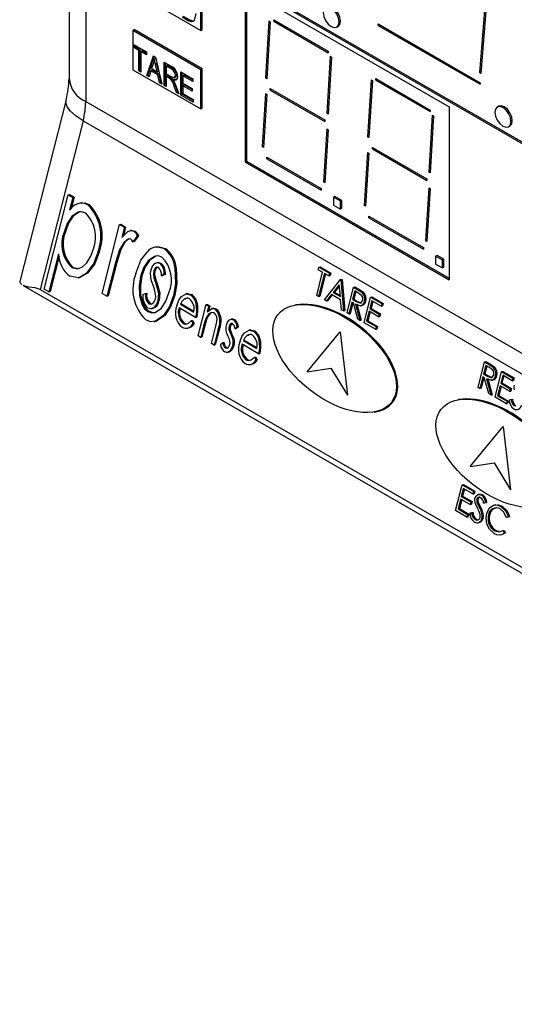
# Model space of a CAD drawing. Header units: millimetres. Extents: x 0 to 559, y 0 to 432.
# Tile 9 of 14: x 320 to 347, y 232 to 284. Entities that reach past the tile are written whole.
import ezdxf

# ---------------------------------------------------------------- set-up
doc = ezdxf.new("R2010")
doc.units = ezdxf.units.MM
doc.header["$LTSCALE"] = 2

msp = doc.modelspace()

# ---------------------------------------------------------------- linework, layer by layer
for p, q in [((323.046, 307.691), (323.046, 280.722)), ((323.924, 306.945), (323.924, 279.498)), ((382.621, 256.694), (328.74, 287.799)), ((382.621, 256.775), (328.81, 287.84)), ((326.406, 285.331), (329.998, 283.257)), ((329.998, 283.257), (329.998, 285.331)), ((330.069, 283.298), (330.069, 285.372)), ((332.339, 285.439), (343.115, 279.218)), ((332.339, 285.439), (332.339, 276.313)), ((332.41, 285.398), (332.41, 276.354)), ((345.028, 284.99), (344.714, 281.038)), ((345.098, 284.942), (344.785, 280.991)), ((329.328, 283.772), (329.015, 283.952)), ((329.398, 283.813), (329.086, 283.993)), ((329.398, 283.813), (329.328, 283.772)), ((333.596, 283.763), (333.417, 280.755)), ((333.667, 283.717), (333.487, 280.709)), ((333.596, 283.763), (333.667, 283.717)), ((333.847, 283.82), (336.72, 282.161)), ((333.847, 283.739), (333.847, 283.82)), ((333.917, 283.779), (333.847, 283.739)), ((333.847, 283.739), (336.72, 282.08)), ((337.184, 283.432), (337.255, 283.473)), ((339.358, 283.605), (344.747, 280.494)), ((339.358, 283.523), (339.358, 283.605)), ((339.429, 283.564), (339.358, 283.523)), ((339.358, 283.523), (344.747, 280.412)), ((326.406, 283.257), (326.477, 283.298)), ((326.406, 283.257), (326.406, 281.183)), ((329.998, 281.183), (326.406, 283.257)), ((330.069, 281.224), (326.477, 283.298)), ((329.998, 283.257), (330.069, 283.298)), ((326.439, 282.516), (327.128, 282.119)), ((326.439, 282.373), (326.439, 282.516)), ((326.51, 282.414), (326.439, 282.373)), ((326.728, 282.206), (326.439, 282.373)), ((326.51, 282.414), (326.51, 282.475)), ((326.799, 282.247), (326.51, 282.414)), ((326.799, 282.247), (326.728, 282.206)), ((326.728, 281.124), (326.728, 282.206)), ((326.799, 281.165), (326.799, 282.247)), ((326.909, 282.183), (326.838, 282.142)), ((327.128, 281.975), (326.838, 282.142)), ((326.838, 282.142), (326.838, 281.061)), ((327.128, 282.057), (326.909, 282.183)), ((327.128, 282.119), (327.128, 281.975)), ((327.155, 280.878), (327.494, 281.907)), ((327.226, 280.919), (327.542, 281.879)), ((327.494, 281.907), (327.601, 281.845)), ((327.601, 281.845), (327.94, 280.425)), ((336.829, 281.896), (336.65, 278.889)), ((336.72, 282.161), (336.72, 282.08)), ((336.9, 281.85), (336.72, 278.843)), ((336.829, 281.896), (336.9, 281.85)), ((327.499, 281.545), (327.399, 281.246)), ((327.615, 281.787), (327.548, 281.748)), ((327.679, 281.503), (327.608, 281.462)), ((327.697, 281.074), (327.608, 281.462)), ((327.767, 281.115), (327.679, 281.503)), ((328.064, 281.578), (328.454, 281.353)), ((328.064, 280.353), (328.064, 281.578)), ((328.135, 280.394), (328.135, 281.537)), ((328.245, 281.412), (328.175, 281.371)), ((328.175, 281.371), (328.175, 280.973)), ((328.462, 281.205), (328.175, 281.371)), ((328.532, 281.246), (328.245, 281.412)), ((326.406, 281.183), (329.998, 279.109)), ((326.799, 281.165), (326.728, 281.124)), ((326.838, 281.061), (326.728, 281.124)), ((326.838, 281.142), (326.799, 281.165)), ((327.226, 280.919), (327.155, 280.878)), ((327.27, 280.812), (327.155, 280.878)), ((327.291, 280.881), (327.226, 280.919)), ((327.363, 281.124), (327.27, 280.812)), ((327.433, 281.165), (327.363, 281.124)), ((327.733, 280.91), (327.363, 281.124)), ((327.399, 281.246), (327.697, 281.074)), ((327.804, 280.951), (327.433, 281.165)), ((327.767, 281.115), (327.697, 281.074)), ((327.804, 280.951), (327.733, 280.91)), ((327.826, 280.491), (327.733, 280.91)), ((327.897, 280.531), (327.804, 280.951)), ((328.175, 280.973), (328.433, 280.824)), ((328.245, 280.871), (328.175, 280.83)), ((328.315, 280.749), (328.175, 280.83)), ((328.175, 280.83), (328.175, 280.289)), ((328.386, 280.79), (328.245, 280.871)), ((328.386, 280.79), (328.315, 280.749)), ((328.532, 281.246), (328.462, 281.205)), ((328.6, 280.777), (328.688, 280.828)), ((328.727, 280.938), (328.657, 280.898)), ((328.946, 281.069), (329.58, 280.703)), ((328.946, 279.844), (328.946, 281.069)), ((329.017, 279.885), (329.017, 281.028)), ((329.127, 280.903), (329.056, 280.862)), ((329.056, 280.862), (329.056, 280.48)), ((329.58, 280.56), (329.056, 280.862)), ((329.58, 280.642), (329.127, 280.903)), ((329.998, 281.183), (330.069, 281.224)), ((329.998, 279.109), (329.998, 281.183)), ((330.069, 279.15), (330.069, 281.224)), ((333.493, 280.799), (333.417, 280.755)), ((344.792, 281.083), (344.714, 281.038)), ((344.785, 280.991), (344.714, 281.038)), ((327.897, 280.531), (327.826, 280.491)), ((327.94, 280.425), (327.826, 280.491)), ((327.918, 280.519), (327.897, 280.531)), ((328.135, 280.394), (328.064, 280.353)), ((328.175, 280.289), (328.064, 280.353)), ((328.175, 280.371), (328.135, 280.394)), ((328.59, 280.68), (328.519, 280.639)), ((328.659, 280.353), (328.563, 280.582)), ((328.659, 280.353), (328.588, 280.313)), ((328.711, 279.98), (328.588, 280.313)), ((328.781, 280.021), (328.659, 280.353)), ((328.681, 280.332), (328.836, 279.908)), ((329.056, 280.48), (329.552, 280.194)), ((329.127, 280.378), (329.056, 280.337)), ((329.056, 280.337), (329.056, 279.924)), ((329.552, 280.051), (329.056, 280.337)), ((329.552, 280.133), (329.127, 280.378)), ((329.58, 280.703), (329.58, 280.56)), ((333.487, 280.709), (333.417, 280.755)), ((338.985, 280.652), (338.805, 277.645)), ((339.055, 280.606), (338.875, 277.599)), ((338.985, 280.652), (339.055, 280.606)), ((339.235, 280.71), (342.108, 279.051)), ((339.235, 280.628), (339.235, 280.71)), ((339.305, 280.669), (339.235, 280.628)), ((339.235, 280.628), (342.108, 278.969)), ((344.747, 280.494), (344.747, 280.412)), ((328.781, 280.021), (328.711, 279.98)), ((328.836, 279.908), (328.711, 279.98)), ((328.798, 280.011), (328.781, 280.021)), ((329.017, 279.885), (328.946, 279.844)), ((329.593, 279.47), (328.946, 279.844)), ((329.593, 279.552), (329.017, 279.885)), ((329.056, 279.924), (329.593, 279.613)), ((329.552, 280.194), (329.552, 280.051)), ((333.417, 279.926), (333.237, 277.126)), ((333.487, 279.88), (333.308, 277.08)), ((333.417, 279.926), (333.487, 279.88)), ((333.667, 280.191), (336.541, 278.532)), ((333.667, 280.109), (333.667, 280.191)), ((333.738, 280.15), (333.667, 280.109)), ((333.667, 280.109), (336.541, 278.45)), ((322.888, 279.589), (320.449, 270.002)), ((323.924, 279.498), (387.564, 242.759)), ((329.593, 279.613), (329.593, 279.47)), ((345.719, 279.253), (345.649, 279.212)), ((329.998, 279.109), (330.069, 279.15)), ((336.726, 278.933), (336.65, 278.889)), ((336.72, 278.843), (336.65, 278.889)), ((342.217, 278.786), (342.038, 275.779)), ((342.108, 279.051), (342.108, 278.969)), ((342.288, 278.74), (342.108, 275.732)), ((342.217, 278.786), (342.288, 278.74)), ((343.115, 279.218), (343.115, 270.092)), ((323.79, 278.489), (321.522, 269.578)), ((323.79, 278.489), (387.429, 241.751)), ((336.541, 278.532), (336.541, 278.45)), ((346.249, 278.173), (346.319, 278.214)), ((336.65, 278.06), (336.47, 275.26)), ((336.72, 278.013), (336.541, 275.213)), ((336.65, 278.06), (336.72, 278.013)), ((338.881, 277.689), (338.805, 277.645)), ((333.314, 277.17), (333.237, 277.126)), ((338.875, 277.599), (338.805, 277.645)), ((333.308, 277.08), (333.237, 277.126)), ((338.805, 276.816), (338.625, 274.016)), ((338.875, 276.769), (338.696, 273.969)), ((338.805, 276.816), (338.875, 276.769)), ((339.055, 277.08), (341.929, 275.421)), ((339.055, 276.999), (339.055, 277.08)), ((339.126, 277.039), (339.055, 276.999)), ((339.055, 276.999), (341.929, 275.34)), ((332.41, 276.354), (332.339, 276.313)), ((332.339, 276.313), (343.115, 270.092)), ((332.41, 276.354), (343.115, 270.173)), ((333.487, 276.561), (336.361, 274.902)), ((333.487, 276.48), (333.487, 276.561)), ((333.558, 276.52), (333.487, 276.48)), ((333.487, 276.48), (336.361, 274.821)), ((342.114, 275.822), (342.038, 275.779)), ((342.108, 275.732), (342.038, 275.779)), ((336.546, 275.304), (336.47, 275.26)), ((336.541, 275.213), (336.47, 275.26)), ((341.929, 275.421), (341.929, 275.34)), ((321.733, 269.6), (322.999, 274.577)), ((322.999, 274.577), (323.066, 274.589)), ((322.999, 274.577), (323.248, 274.433)), ((323.066, 274.589), (323.315, 274.445)), ((336.361, 274.902), (336.361, 274.821)), ((342.038, 274.949), (341.858, 272.149)), ((342.108, 274.903), (341.929, 272.103)), ((342.038, 274.949), (342.108, 274.903)), ((323.248, 274.433), (323.077, 273.76)), ((323.315, 274.445), (323.162, 273.844)), ((323.248, 274.433), (323.315, 274.445)), ((323.677, 274.144), (323.61, 274.132)), ((324.044, 274.047), (324.111, 274.059)), ((337.079, 274.488), (337.009, 274.447)), ((337.368, 274.239), (337.009, 274.447)), ((337.009, 274.447), (337.009, 274.032)), ((337.009, 274.032), (337.368, 273.825)), ((337.439, 274.28), (337.079, 274.488)), ((337.439, 274.28), (337.368, 274.239)), ((337.368, 273.825), (337.368, 274.239)), ((337.439, 273.865), (337.439, 274.28)), ((338.702, 274.06), (338.625, 274.016)), ((337.439, 273.865), (337.368, 273.825)), ((338.696, 273.969), (338.625, 274.016)), ((324.791, 269.371), (325.716, 273.008)), ((325.716, 273.008), (325.783, 273.02)), ((325.716, 273.008), (325.966, 272.864)), ((325.783, 273.02), (326.033, 272.876)), ((338.875, 273.451), (341.749, 271.792)), ((338.875, 273.369), (338.875, 273.451)), ((338.946, 273.41), (338.875, 273.369)), ((338.875, 273.369), (341.749, 271.71)), ((322.784, 272.606), (322.851, 272.618)), ((325.966, 272.864), (325.83, 272.329)), ((326.033, 272.876), (325.914, 272.411)), ((325.966, 272.864), (326.033, 272.876)), ((326.338, 272.695), (326.272, 272.683)), ((326.467, 272.648), (326.534, 272.66)), ((326.648, 272.401), (326.418, 272.09)), ((326.418, 272.09), (326.485, 272.102)), ((326.715, 272.413), (326.485, 272.102)), ((326.648, 272.401), (326.715, 272.413)), ((341.935, 272.193), (341.858, 272.149)), ((341.929, 272.103), (341.858, 272.149)), ((322.491, 271.455), (321.982, 269.456)), ((324.583, 271.588), (324.65, 271.6)), ((325.713, 271.672), (325.78, 271.684)), ((327.687, 271.831), (327.62, 271.819)), ((328.052, 271.733), (328.119, 271.745)), ((341.749, 271.792), (341.749, 271.71)), ((322.523, 271.33), (322.049, 269.468)), ((327.776, 271.01), (327.67, 270.991)), ((327.825, 270.962), (327.892, 270.974)), ((342.468, 271.377), (342.397, 271.336)), ((342.397, 271.336), (342.397, 270.921)), ((342.756, 271.129), (342.397, 271.336)), ((342.397, 270.921), (342.756, 270.714)), ((342.827, 271.17), (342.468, 271.377)), ((342.827, 271.17), (342.756, 271.129)), ((342.756, 270.714), (342.756, 271.129)), ((342.827, 270.755), (342.827, 271.17)), ((323.196, 270.731), (323.263, 270.743)), ((325.351, 270.449), (325.04, 269.227)), ((325.418, 270.461), (325.107, 269.239)), ((325.351, 270.449), (325.418, 270.461)), ((327.513, 270.548), (327.58, 270.56)), ((328.136, 270.394), (327.994, 270.316)), ((328.069, 270.382), (328.136, 270.394)), ((328.632, 270.711), (328.699, 270.723)), ((336.117, 269.265), (336.427, 270.483)), ((336.196, 270.617), (336.231, 270.756)), ((336.427, 270.483), (336.196, 270.617)), ((336.522, 270.428), (336.212, 269.21)), ((336.231, 270.756), (336.298, 270.768)), ((336.231, 270.756), (336.789, 270.434)), ((336.578, 270.396), (336.279, 269.222)), ((336.298, 270.768), (336.855, 270.446)), ((336.753, 270.295), (336.522, 270.428)), ((336.789, 270.434), (336.753, 270.295)), ((336.789, 270.434), (336.855, 270.446)), ((336.855, 270.446), (336.82, 270.307)), ((342.827, 270.755), (342.756, 270.714)), ((323.526, 270.194), (323.593, 270.206)), ((326.821, 270.27), (326.888, 270.282)), ((327.521, 270.208), (327.588, 270.22)), ((327.631, 269.886), (327.698, 269.898)), ((328.069, 270.382), (327.927, 270.304)), ((327.927, 270.304), (327.994, 270.316)), ((336.525, 269.029), (337.373, 270.096)), ((336.753, 270.295), (336.82, 270.307)), ((337.373, 270.096), (337.44, 270.108)), ((337.373, 270.096), (337.387, 270.089)), ((337.387, 270.089), (337.454, 270.101)), ((337.387, 270.089), (337.531, 268.449)), ((337.44, 270.108), (337.454, 270.101)), ((337.454, 270.101), (337.598, 268.461)), ((320.616, 269.789), (386.375, 231.827)), ((321.522, 269.578), (385.162, 232.839)), ((321.982, 269.456), (321.733, 269.6)), ((321.982, 269.456), (322.049, 269.468)), ((325.04, 269.227), (324.791, 269.371)), ((326.939, 269.313), (327.079, 269.364)), ((327.079, 269.364), (327.146, 269.376)), ((329.318, 269.36), (329.213, 269.342)), ((337.312, 269.829), (336.988, 269.421)), ((336.988, 269.421), (337.055, 269.433)), ((336.988, 269.421), (337.367, 269.202)), ((337.317, 269.764), (337.055, 269.433)), ((337.055, 269.433), (337.362, 269.255)), ((337.367, 269.202), (337.312, 269.829)), ((337.721, 268.339), (338.067, 269.696)), ((338.127, 269.502), (338.011, 269.049)), ((338.067, 269.696), (338.134, 269.708)), ((338.067, 269.696), (338.279, 269.574)), ((338.182, 269.47), (338.078, 269.061)), ((338.325, 269.387), (338.127, 269.502)), ((338.134, 269.708), (338.346, 269.586)), ((338.279, 269.574), (338.346, 269.586)), ((338.515, 269.416), (338.582, 269.428)), ((325.04, 269.227), (325.107, 269.239)), ((327.26, 268.827), (327.327, 268.839)), ((327.327, 268.839), (327.452, 268.815)), ((327.74, 268.986), (327.807, 268.998)), ((328.567, 269.266), (328.634, 269.278)), ((329.12, 269.072), (329.187, 269.084)), ((329.304, 269.133), (329.187, 269.084)), ((329.447, 269.294), (329.514, 269.306)), ((336.212, 269.21), (336.117, 269.265)), ((336.212, 269.21), (336.279, 269.222)), ((336.629, 268.969), (336.525, 269.029)), ((336.901, 269.311), (336.629, 268.969)), ((336.629, 268.969), (336.696, 268.982)), ((336.94, 269.289), (336.696, 268.982)), ((337.382, 269.034), (336.901, 269.311)), ((337.428, 268.508), (337.382, 269.034)), ((337.976, 268.91), (337.817, 268.284)), ((338.032, 268.878), (337.884, 268.296)), ((338.053, 268.866), (337.976, 268.91)), ((338.011, 269.049), (338.078, 269.061)), ((338.011, 269.049), (338.205, 268.935)), ((338.284, 268.014), (338.053, 268.866)), ((338.078, 269.061), (338.272, 268.947)), ((338.205, 268.935), (338.272, 268.947)), ((338.619, 267.821), (338.964, 269.178)), ((338.641, 268.948), (338.708, 268.96)), ((339.024, 268.984), (338.918, 268.566)), ((338.964, 269.178), (339.031, 269.19)), ((338.964, 269.178), (339.563, 268.833)), ((339.08, 268.952), (338.985, 268.578)), ((339.527, 268.693), (339.024, 268.984)), ((339.031, 269.19), (339.629, 268.845)), ((339.563, 268.833), (339.527, 268.693)), ((339.563, 268.833), (339.629, 268.845)), ((339.629, 268.845), (339.594, 268.705)), ((327.207, 268.415), (327.274, 268.427)), ((327.387, 268.554), (327.454, 268.566)), ((329.72, 268.105), (328.859, 268.602)), ((328.923, 268.798), (328.989, 268.81)), ((328.923, 268.798), (329.635, 268.387)), ((328.989, 268.81), (329.637, 268.437)), ((329.759, 268.741), (329.826, 268.753)), ((329.858, 267.127), (330.279, 268.78)), ((330.279, 268.78), (330.346, 268.792)), ((330.279, 268.78), (330.415, 268.702)), ((330.415, 268.702), (330.339, 268.404)), ((330.346, 268.792), (330.482, 268.714)), ((330.482, 268.714), (330.406, 268.416)), ((330.415, 268.702), (330.482, 268.714)), ((330.684, 268.582), (330.581, 268.564)), ((330.777, 268.526), (330.844, 268.538)), ((335.039, 268.762), (334.972, 268.75)), ((337.531, 268.449), (337.428, 268.508)), ((337.531, 268.449), (337.598, 268.461)), ((337.817, 268.284), (337.721, 268.339)), ((338.171, 268.798), (338.401, 267.946)), ((338.238, 268.81), (338.468, 267.958)), ((338.404, 268.714), (338.509, 268.733)), ((338.882, 268.427), (338.75, 267.905)), ((338.938, 268.395), (338.816, 267.917)), ((339.386, 268.136), (338.882, 268.427)), ((338.918, 268.566), (338.985, 268.578)), ((338.918, 268.566), (339.421, 268.276)), ((338.985, 268.578), (339.488, 268.288)), ((339.527, 268.693), (339.594, 268.705)), ((327.535, 267.88), (327.602, 267.892)), ((329.058, 267.789), (329.125, 267.801)), ((329.504, 267.931), (329.57, 267.943)), ((329.504, 267.931), (329.584, 267.776)), ((329.57, 267.943), (329.651, 267.788)), ((329.584, 267.776), (329.651, 267.788)), ((329.72, 268.105), (329.787, 268.117)), ((330.276, 268.08), (330.343, 268.092)), ((331.695, 268.025), (331.596, 268.007)), ((331.721, 267.981), (331.788, 267.993)), ((337.817, 268.284), (337.884, 268.296)), ((338.401, 267.946), (338.284, 268.014)), ((338.401, 267.946), (338.468, 267.958)), ((339.217, 267.475), (338.619, 267.821)), ((338.75, 267.905), (338.816, 267.917)), ((338.75, 267.905), (339.253, 267.614)), ((338.816, 267.917), (339.32, 267.626)), ((339.421, 268.276), (339.386, 268.136)), ((339.386, 268.136), (339.452, 268.148)), ((339.421, 268.276), (339.488, 268.288)), ((339.488, 268.288), (339.452, 268.148)), ((329.26, 267.529), (329.326, 267.541)), ((330.146, 267.646), (329.994, 267.049)), ((330.213, 267.658), (330.061, 267.061)), ((330.146, 267.646), (330.213, 267.658)), ((330.561, 266.722), (330.759, 267.499)), ((330.912, 267.487), (330.697, 266.643)), ((330.978, 267.499), (330.764, 266.655)), ((330.912, 267.487), (330.978, 267.499)), ((331.485, 267.458), (331.551, 267.47)), ((331.49, 267.626), (331.557, 267.638)), ((331.924, 267.594), (331.808, 267.498)), ((331.808, 267.498), (331.875, 267.51)), ((331.991, 267.606), (331.875, 267.51)), ((331.924, 267.594), (331.991, 267.606)), ((332.643, 267.441), (332.538, 267.422)), ((332.772, 267.375), (332.839, 267.387)), ((335.611, 265.22), (337.357, 267.336)), ((335.611, 265.22), (337.357, 267.336)), ((337.357, 267.336), (337.739, 263.992)), ((337.357, 267.336), (337.739, 263.992)), ((339.253, 267.614), (339.217, 267.475)), ((339.217, 267.475), (339.284, 267.487)), ((339.253, 267.614), (339.32, 267.626)), ((339.32, 267.626), (339.284, 267.487)), ((329.994, 267.049), (329.858, 267.127)), ((329.994, 267.049), (330.061, 267.061)), ((331.039, 266.669), (331.156, 266.777)), ((331.156, 266.777), (331.222, 266.789)), ((331.577, 267.209), (331.644, 267.221)), ((331.69, 266.877), (331.757, 266.889)), ((332.247, 266.879), (332.314, 266.891)), ((332.247, 266.879), (332.96, 266.467)), ((332.314, 266.891), (332.962, 266.517)), ((332.445, 267.152), (332.512, 267.164)), ((332.629, 267.214), (332.512, 267.164)), ((333.084, 266.821), (333.151, 266.833)), ((330.697, 266.643), (330.561, 266.722)), ((330.697, 266.643), (330.764, 266.655)), ((331.298, 266.496), (331.365, 266.508)), ((331.364, 266.25), (331.466, 266.268)), ((331.67, 266.596), (331.737, 266.608)), ((333.045, 266.186), (332.183, 266.683)), ((332.382, 265.87), (332.449, 265.882)), ((332.828, 266.011), (332.895, 266.023)), ((332.828, 266.011), (332.909, 265.856)), ((332.895, 266.023), (332.976, 265.868)), ((332.909, 265.856), (332.976, 265.868)), ((333.045, 266.186), (333.111, 266.198)), ((344.635, 264.4), (344.98, 265.757)), ((344.98, 265.757), (345.047, 265.769)), ((344.98, 265.757), (345.192, 265.635)), ((345.047, 265.769), (345.259, 265.647)), ((332.584, 265.61), (332.651, 265.622)), ((335.611, 265.22), (336.869, 265.418)), ((335.611, 265.22), (336.869, 265.418)), ((336.869, 265.418), (337.739, 263.992)), ((336.869, 265.418), (337.739, 263.992)), ((345.04, 265.563), (344.925, 265.111)), ((345.095, 265.531), (344.991, 265.123)), ((345.238, 265.448), (345.04, 265.563)), ((345.192, 265.635), (345.259, 265.647)), ((345.428, 265.477), (345.495, 265.489)), ((345.532, 263.882), (345.877, 265.239)), ((345.877, 265.239), (345.944, 265.251)), ((345.877, 265.239), (346.476, 264.894)), ((345.944, 265.251), (346.543, 264.906)), ((344.889, 264.971), (344.73, 264.345)), ((344.945, 264.939), (344.797, 264.357)), ((344.966, 264.927), (344.889, 264.971)), ((344.925, 265.111), (344.991, 265.123)), ((344.925, 265.111), (345.118, 264.997)), ((345.197, 264.075), (344.966, 264.927)), ((344.991, 265.123), (345.185, 265.009)), ((345.084, 264.859), (345.314, 264.007)), ((345.118, 264.997), (345.185, 265.009)), ((345.151, 264.871), (345.381, 264.019)), ((345.317, 264.776), (345.422, 264.794)), ((345.554, 265.01), (345.621, 265.022)), ((345.937, 265.045), (345.831, 264.627)), ((345.993, 265.013), (345.898, 264.639)), ((346.44, 264.754), (345.937, 265.045)), ((346.476, 264.894), (346.44, 264.754)), ((346.44, 264.754), (346.507, 264.766)), ((346.476, 264.894), (346.543, 264.906)), ((346.543, 264.906), (346.507, 264.766)), ((344.73, 264.345), (344.635, 264.4)), ((344.73, 264.345), (344.797, 264.357)), ((345.795, 264.488), (345.663, 263.966)), ((345.851, 264.456), (345.729, 263.978)), ((346.299, 264.198), (345.795, 264.488)), ((345.831, 264.627), (345.898, 264.639)), ((345.831, 264.627), (346.334, 264.337)), ((345.898, 264.639), (346.401, 264.349)), ((346.334, 264.337), (346.299, 264.198)), ((346.299, 264.198), (346.365, 264.21)), ((346.334, 264.337), (346.401, 264.349)), ((346.401, 264.349), (346.365, 264.21)), ((343.649, 263.762), (343.582, 263.75)), ((345.314, 264.007), (345.197, 264.075)), ((345.314, 264.007), (345.381, 264.019)), ((346.13, 263.536), (345.532, 263.882)), ((345.663, 263.966), (345.729, 263.978)), ((345.663, 263.966), (346.166, 263.675)), ((345.729, 263.978), (346.233, 263.687)), ((346.166, 263.675), (346.13, 263.536)), ((346.166, 263.675), (346.233, 263.687)), ((346.233, 263.687), (346.197, 263.548)), ((346.279, 263.751), (346.386, 263.768)), ((346.279, 263.751), (346.345, 263.763)), ((346.345, 263.763), (346.453, 263.78)), ((346.386, 263.768), (346.453, 263.78)), ((339.156, 263.106), (339.223, 263.118)), ((346.13, 263.536), (346.197, 263.548)), ((344.221, 260.221), (345.967, 262.336)), ((344.221, 260.221), (345.967, 262.336)), ((345.967, 262.336), (346.349, 258.992)), ((345.967, 262.336), (346.349, 258.992)), ((344.221, 260.221), (345.479, 260.418)), ((344.221, 260.221), (345.479, 260.418)), ((345.479, 260.418), (346.349, 258.992)), ((345.479, 260.418), (346.349, 258.992)), ((343.45, 257.906), (343.796, 259.264)), ((343.856, 259.069), (343.749, 258.652)), ((343.796, 259.264), (343.863, 259.276)), ((343.796, 259.264), (344.394, 258.918)), ((343.911, 259.037), (343.816, 258.664)), ((344.359, 258.779), (343.856, 259.069)), ((343.863, 259.276), (344.461, 258.93)), ((343.714, 258.512), (343.581, 257.99)), ((343.77, 258.48), (343.648, 258.002)), ((344.217, 258.222), (343.714, 258.512)), ((343.749, 258.652), (343.816, 258.664)), ((343.749, 258.652), (344.252, 258.361)), ((343.816, 258.664), (344.319, 258.373)), ((344.394, 258.918), (344.359, 258.779)), ((344.359, 258.779), (344.426, 258.791)), ((344.394, 258.918), (344.461, 258.93)), ((344.461, 258.93), (344.426, 258.791)), ((344.569, 258.501), (344.635, 258.513)), ((344.752, 258.766), (344.654, 258.748)), ((344.814, 258.716), (344.881, 258.728)), ((344.049, 257.561), (343.45, 257.906)), ((343.581, 257.99), (343.648, 258.002)), ((343.581, 257.99), (344.084, 257.7)), ((343.648, 258.002), (344.151, 257.712)), ((344.252, 258.361), (344.217, 258.222)), ((344.217, 258.222), (344.284, 258.234)), ((344.252, 258.361), (344.319, 258.373)), ((344.319, 258.373), (344.284, 258.234)), ((344.594, 258.285), (344.661, 258.297)), ((344.702, 258.067), (344.769, 258.079)), ((345.038, 258.323), (344.931, 258.289)), ((344.931, 258.289), (344.998, 258.301)), ((345.105, 258.335), (344.998, 258.301)), ((345.038, 258.323), (345.105, 258.335)), ((345.571, 258.206), (345.504, 258.194)), ((345.844, 258.121), (345.911, 258.133)), ((344.084, 257.7), (344.049, 257.561)), ((344.049, 257.561), (344.116, 257.573)), ((344.084, 257.7), (344.151, 257.712)), ((344.151, 257.712), (344.116, 257.573)), ((344.197, 257.775), (344.304, 257.792)), ((344.197, 257.775), (344.264, 257.787)), ((344.264, 257.787), (344.371, 257.804)), ((344.304, 257.792), (344.371, 257.804)), ((344.479, 257.432), (344.546, 257.444)), ((344.84, 257.485), (344.907, 257.497)), ((345.187, 257.681), (345.253, 257.693)), ((346.234, 257.57), (346.13, 257.537)), ((346.13, 257.537), (346.197, 257.549)), ((346.301, 257.582), (346.197, 257.549)), ((346.234, 257.57), (346.301, 257.582)), ((344.586, 257.249), (344.687, 257.268)), ((345.517, 256.833), (345.584, 256.845)), ((345.584, 256.845), (345.814, 256.788)), ((345.823, 256.622), (345.89, 256.634)), ((345.953, 256.84), (346.02, 256.852)), ((345.953, 256.84), (346.016, 256.712)), ((346.016, 256.712), (346.083, 256.724)), ((346.02, 256.852), (346.083, 256.724))]:
    msp.add_line(p, q)
at = {"flags": 128}
for points in [[(337.309, 283.707), (337.276, 283.913), (337.184, 284.125), (337.047, 284.311), (336.884, 284.442), (336.722, 284.498), (336.584, 284.472), (336.492, 284.366), (336.46, 284.197), (336.492, 283.991), (336.584, 283.779), (336.722, 283.593), (336.884, 283.462), (337.047, 283.406), (337.184, 283.432), (337.276, 283.538), (337.309, 283.707)], [(337.379, 283.748), (337.347, 283.954), (337.255, 284.166), (337.117, 284.352), (336.955, 284.483), (336.793, 284.539), (336.655, 284.513)], [(329.731, 284.158), (329.648, 283.781), (329.591, 283.725), (329.514, 283.706), (329.328, 283.772)], [(329.658, 283.765), (329.584, 283.747), (329.398, 283.813)], [(337.255, 283.473), (337.255, 283.473), (337.347, 283.579), (337.379, 283.748)], [(327.548, 281.748), (327.524, 281.632), (327.499, 281.545)], [(327.608, 281.462), (327.573, 281.623), (327.548, 281.748)], [(328.532, 280.647), (328.471, 280.729), (328.386, 280.79)], [(328.433, 280.824), (328.524, 280.781), (328.604, 280.78), (328.644, 280.824), (328.657, 280.898)], [(328.767, 280.835), (328.749, 280.71), (328.686, 280.632), (328.608, 280.618), (328.519, 280.639)], [(328.678, 280.824), (328.715, 280.865), (328.727, 280.938)], [(328.519, 280.639), (328.56, 280.587), (328.588, 280.542)], [(328.588, 280.542), (328.644, 280.425), (328.681, 280.332)], [(328.712, 280.665), (328.679, 280.658), (328.59, 280.68)], [(323.79, 278.489), (323.414, 278.735), (323.13, 278.985), (322.949, 279.23), (322.877, 279.461), (322.888, 279.589)], [(346.373, 278.448), (346.341, 278.654), (346.249, 278.866), (346.111, 279.052), (345.949, 279.183), (345.786, 279.239), (345.649, 279.212), (345.557, 279.107), (345.524, 278.938), (345.557, 278.732), (345.649, 278.52), (345.786, 278.334), (345.949, 278.203), (346.111, 278.147), (346.249, 278.173), (346.341, 278.279), (346.373, 278.448)], [(346.444, 278.489), (346.411, 278.695), (346.319, 278.907), (346.182, 279.093), (346.019, 279.224), (345.857, 279.28), (345.719, 279.253)], [(346.319, 278.214), (346.319, 278.214), (346.411, 278.32), (346.444, 278.489)], [(323.677, 274.138), (323.878, 274.146), (324.111, 274.059)], [(323.923, 273.604), (323.727, 273.675), (323.532, 273.661), (323.194, 273.437), (322.945, 273.064), (322.784, 272.606)], [(323.65, 273.676), (323.599, 273.673), (323.261, 273.449), (323.012, 273.076), (322.851, 272.618)], [(325.83, 272.329), (326.149, 272.639), (326.304, 272.687), (326.467, 272.648)], [(326.34, 272.689), (326.371, 272.699), (326.534, 272.66)], [(326.467, 272.648), (326.583, 272.528), (326.648, 272.401)], [(326.534, 272.66), (326.65, 272.54), (326.715, 272.413)], [(326.309, 272.227), (326.208, 272.25), (326.111, 272.22), (325.947, 272.082), (325.713, 271.672)], [(326.258, 272.257), (326.178, 272.232), (326.014, 272.094), (325.78, 271.684)], [(326.418, 272.09), (326.364, 272.176), (326.309, 272.227)], [(324.583, 271.588), (324.338, 270.927), (323.947, 270.418), (323.545, 270.197), (323.094, 270.277)], [(323.196, 270.731), (323.487, 270.667), (323.759, 270.772), (323.985, 270.989), (324.191, 271.328), (324.333, 271.727)], [(324.65, 271.6), (324.404, 270.939), (324.014, 270.43), (323.612, 270.209), (323.593, 270.213)], [(325.713, 271.672), (325.496, 270.997), (325.351, 270.449)], [(325.78, 271.684), (325.563, 271.009), (325.418, 270.461)], [(326.573, 270.417), (326.84, 271.12), (327.165, 271.555)], [(327.688, 271.828), (327.701, 271.833), (328.119, 271.745)], [(327.938, 271.287), (327.744, 271.351), (327.553, 271.326), (327.226, 271.091), (326.981, 270.722), (326.821, 270.27)], [(327.697, 271.348), (327.619, 271.338), (327.292, 271.103), (327.048, 270.734), (326.888, 270.282)], [(327.375, 270.617), (327.449, 270.807), (327.569, 270.948), (327.693, 270.994), (327.825, 270.962)], [(327.738, 270.998), (327.76, 271.006), (327.892, 270.974)], [(323.263, 270.743), (323.554, 270.679), (323.586, 270.691)], [(327.357, 270.232), (327.348, 270.452), (327.375, 270.617)], [(327.513, 270.548), (327.496, 270.359), (327.521, 270.208)], [(327.764, 270.731), (327.671, 270.749), (327.59, 270.701), (327.513, 270.548)], [(327.58, 270.56), (327.563, 270.371), (327.588, 270.22)], [(327.741, 270.761), (327.738, 270.761), (327.657, 270.713), (327.58, 270.56)], [(328.632, 270.711), (328.671, 269.884), (328.567, 269.266)], [(328.699, 270.723), (328.737, 269.896), (328.634, 269.278)], [(326.821, 270.27), (326.742, 269.777), (326.757, 269.261), (326.901, 268.764), (327.035, 268.559), (327.207, 268.415)], [(326.888, 270.282), (326.809, 269.789), (326.824, 269.273), (326.968, 268.776), (327.102, 268.571), (327.274, 268.427)], [(327.483, 269.806), (327.404, 270.041), (327.357, 270.232)], [(327.521, 270.208), (327.581, 270.026), (327.631, 269.886)], [(327.588, 270.22), (327.648, 270.038), (327.698, 269.898)], [(327.631, 269.886), (327.762, 269.383), (327.74, 268.986)], [(327.698, 269.898), (327.829, 269.395), (327.807, 268.998)], [(321.522, 269.578), (321.249, 269.667), (320.921, 269.707), (320.665, 269.766), (320.62, 269.795)], [(327.207, 268.415), (327.399, 268.349), (327.589, 268.367), (327.917, 268.591), (328.157, 268.96), (328.317, 269.406)], [(327.616, 269.315), (327.553, 269.594), (327.483, 269.806)], [(329.282, 269.348), (329.297, 269.356), (329.514, 269.306)], [(338.279, 269.574), (338.413, 269.492), (338.515, 269.416)], [(338.546, 269.004), (338.554, 269.066), (338.548, 269.131), (338.53, 269.194), (338.5, 269.249), (338.325, 269.387)], [(338.346, 269.586), (338.48, 269.504), (338.582, 269.428)], [(328.567, 269.266), (328.356, 268.675), (328.032, 268.194), (327.6, 267.895), (327.347, 267.876), (327.094, 267.968)], [(327.74, 268.986), (327.651, 268.766), (327.507, 268.608), (327.364, 268.551), (327.211, 268.589)], [(327.26, 268.827), (327.385, 268.803), (327.497, 268.863), (327.562, 268.954), (327.604, 269.068)], [(328.634, 269.278), (328.423, 268.687), (328.099, 268.206), (327.667, 267.907), (327.601, 267.902)], [(327.604, 269.068), (327.623, 269.204), (327.616, 269.315)], [(328.732, 268.72), (328.848, 269.02), (328.986, 269.207)], [(329.12, 269.072), (328.997, 268.935), (328.923, 268.798)], [(328.986, 269.207), (329.23, 269.344), (329.447, 269.294)], [(338.641, 268.948), (338.593, 268.831), (338.515, 268.75), (338.416, 268.718), (338.171, 268.798)], [(338.205, 268.935), (338.4, 268.864), (338.448, 268.874), (338.491, 268.903), (338.546, 269.004)], [(338.272, 268.947), (338.467, 268.876), (338.488, 268.88)], [(327.274, 268.427), (327.465, 268.361), (327.599, 268.374)], [(329.759, 268.741), (329.768, 268.377), (329.72, 268.105)], [(329.826, 268.753), (329.834, 268.389), (329.787, 268.117)], [(330.702, 268.336), (330.557, 268.361), (330.426, 268.291), (330.276, 268.08)], [(330.339, 268.404), (330.567, 268.56), (330.672, 268.565), (330.777, 268.526)], [(330.59, 268.355), (330.493, 268.303), (330.343, 268.092)], [(330.648, 268.573), (330.739, 268.577), (330.844, 268.538)], [(329.058, 267.789), (329.196, 267.747), (329.332, 267.775), (329.504, 267.931)], [(329.125, 267.801), (329.263, 267.759), (329.326, 267.772)], [(330.276, 268.08), (330.198, 267.841), (330.146, 267.646)], [(330.343, 268.092), (330.265, 267.853), (330.213, 267.658)], [(330.759, 267.499), (330.811, 267.711), (330.848, 267.879)], [(331.352, 267.697), (331.413, 267.855), (331.512, 267.97), (331.613, 268.009), (331.721, 267.981)], [(331.664, 268.015), (331.68, 268.021), (331.788, 267.993)], [(331.331, 267.417), (331.331, 267.577), (331.352, 267.697)], [(331.438, 267.096), (331.365, 267.27), (331.331, 267.417)], [(331.49, 267.626), (331.479, 267.533), (331.485, 267.458)], [(331.485, 267.458), (331.529, 267.314), (331.577, 267.209)], [(331.678, 267.773), (331.608, 267.782), (331.549, 267.741), (331.49, 267.626)], [(331.557, 267.638), (331.545, 267.545), (331.551, 267.47)], [(331.551, 267.47), (331.596, 267.326), (331.644, 267.221)], [(331.65, 267.777), (331.616, 267.753), (331.557, 267.638)], [(332.057, 266.801), (332.173, 267.1), (332.311, 267.287)], [(332.311, 267.287), (332.555, 267.425), (332.772, 267.375)], [(332.607, 267.429), (332.622, 267.437), (332.839, 267.387)], [(331.54, 266.842), (331.49, 266.989), (331.438, 267.096)], [(331.532, 266.666), (331.545, 266.763), (331.54, 266.842)], [(331.577, 267.209), (331.654, 267.029), (331.69, 266.877)], [(331.644, 267.221), (331.721, 267.041), (331.757, 266.889)], [(331.69, 266.877), (331.691, 266.716), (331.67, 266.596)], [(331.757, 266.889), (331.758, 266.728), (331.737, 266.608)], [(332.445, 267.152), (332.322, 267.016), (332.247, 266.879)], [(333.084, 266.821), (333.092, 266.458), (333.045, 266.186)], [(333.151, 266.833), (333.159, 266.47), (333.111, 266.198)], [(331.67, 266.596), (331.602, 266.423), (331.492, 266.297), (331.381, 266.254), (331.262, 266.284)], [(331.298, 266.496), (331.383, 266.481), (331.458, 266.527), (331.532, 266.666)], [(332.382, 265.87), (332.521, 265.828), (332.656, 265.855), (332.828, 266.011)], [(332.449, 265.882), (332.588, 265.84), (332.651, 265.853)], [(345.192, 265.635), (345.326, 265.553), (345.428, 265.477)], [(345.459, 265.065), (345.467, 265.127), (345.461, 265.192), (345.443, 265.255), (345.413, 265.31), (345.238, 265.448)], [(345.259, 265.647), (345.393, 265.565), (345.495, 265.489)], [(345.554, 265.01), (345.506, 264.892), (345.428, 264.811), (345.329, 264.779), (345.084, 264.859)], [(345.118, 264.997), (345.313, 264.925), (345.361, 264.935), (345.404, 264.964), (345.459, 265.065)], [(345.185, 265.009), (345.38, 264.937), (345.401, 264.941)], [(346.56, 264.284), (346.541, 264.421), (346.553, 264.525)], [(344.479, 258.309), (344.459, 258.446), (344.472, 258.55)], [(344.472, 258.55), (344.532, 258.675), (344.631, 258.743), (344.723, 258.749), (344.814, 258.716)], [(344.721, 258.757), (344.789, 258.761), (344.881, 258.728)], [(344.605, 258.024), (344.529, 258.18), (344.479, 258.309)], [(344.594, 258.285), (344.653, 258.162), (344.702, 258.067)], [(344.742, 257.697), (344.673, 257.885), (344.605, 258.024)], [(344.661, 258.297), (344.72, 258.174), (344.769, 258.079)], [(345.094, 257.745), (345.224, 258.022), (345.442, 258.178), (345.643, 258.196), (345.844, 258.121)], [(345.572, 258.195), (345.709, 258.208), (345.911, 258.133)], [(346.13, 257.537), (345.981, 257.833), (345.803, 257.985)], [(345.844, 258.121), (346.109, 257.867), (346.234, 257.57)], [(345.911, 258.133), (346.176, 257.879), (346.301, 257.582)], [(344.546, 257.444), (344.635, 257.414), (344.681, 257.423)], [(344.907, 257.497), (344.837, 257.354), (344.721, 257.277), (344.686, 257.273)], [(344.746, 257.542), (344.753, 257.628), (344.742, 257.697)], [(345.105, 257.183), (345.06, 257.502), (345.094, 257.745)], [(345.482, 256.693), (345.233, 256.918), (345.105, 257.183)], [(345.517, 256.833), (345.768, 256.771), (345.953, 256.84)], [(346.083, 256.724), (345.945, 256.647), (345.889, 256.64)]]:
    msp.add_lwpolyline(points, dxfattribs=at)
for centre, radius, start, end in [((328.196, 280.844), 0.571, 359.1088, 63.1497), ((328.297, 280.885), 0.36, 1.9348, 62.7968), ((328.368, 280.926), 0.36, 1.9348, 62.7968), ((318.483, 280.78), 4.563, 344.87, 359.2702), ((324.547, 280.872), 1.509, 185.6948, 245.6253), ((327.976, 280.233), 0.617, 7.3742, 56.6659), ((319.805, 279.535), 4.119, 345.2903, 359.476), ((323.708, 273.406), 0.724, 62.3201, 150.6907), ((322.374, 272.392), 2.351, 340.0039, 44.7187), ((322.441, 272.404), 2.351, 340.0039, 44.7187), ((322.673, 272.348), 1.772, 339.4746, 45.1434), ((324.402, 271.979), 1.736, 158.8149, 225.965), ((324.469, 271.991), 1.736, 158.8149, 225.965), ((323.998, 271.484), 1.508, 181.1188, 233.171), ((327.717, 271.105), 0.712, 61.9321, 140.8294), ((327.275, 270.617), 1.36, 3.9846, 55.1575), ((327.342, 270.629), 1.36, 3.9846, 55.1575), ((327.344, 270.419), 0.726, 357.117, 48.505), ((327.411, 270.431), 0.726, 357.117, 48.505), ((326.78, 270.075), 1.676, 336.4998, 46.3118), ((328.683, 269.587), 2.268, 158.5215, 225.5317), ((327.431, 270.359), 0.499, 353.6632, 48.1688), ((327.686, 269.27), 0.615, 171.1966, 226.0617), ((327.753, 269.282), 0.615, 171.1966, 226.0617), ((338.178, 269.075), 0.48, 344.739, 45.4266), ((338.245, 269.087), 0.48, 344.739, 45.4266), ((327.756, 269.207), 0.824, 172.5915, 228.5361), ((327.304, 269.055), 0.506, 287.0154, 353.4754), ((329.272, 268.878), 0.246, 58.2311, 128.0239), ((328.958, 268.55), 0.697, 346.4774, 50.4196), ((329.05, 268.705), 0.71, 2.8493, 55.9941), ((329.117, 268.717), 0.71, 2.8493, 55.9941), ((338.457, 268.985), 0.252, 281.6673, 354.365), ((329.64, 268.34), 0.984, 157.2881, 230.3315), ((329.554, 268.342), 0.743, 159.449, 228.0643), ((329.621, 268.354), 0.743, 159.449, 228.0643), ((330.463, 268.009), 0.406, 341.4027, 53.8633), ((330.07, 267.906), 0.94, 333.5261, 41.2735), ((330.137, 267.918), 0.94, 333.5261, 41.2735), ((329.268, 267.964), 0.421, 277.8111, 335.1957), ((331.34, 267.535), 0.586, 5.7935, 49.5016), ((331.407, 267.547), 0.586, 5.7935, 49.5016), ((329.209, 267.943), 0.411, 241.3963, 335.9522), ((331.432, 267.489), 0.376, 1.5102, 49.1405), ((332.375, 266.786), 0.71, 2.8493, 55.9941), ((332.442, 266.798), 0.71, 2.8493, 55.9941), ((331.526, 266.788), 0.371, 181.6249, 231.9818), ((331.593, 266.8), 0.371, 181.6249, 231.9818), ((332.965, 266.421), 0.984, 157.2881, 230.3315), ((332.597, 266.958), 0.246, 58.2311, 128.0239), ((332.282, 266.63), 0.697, 346.4774, 50.4196), ((331.566, 266.717), 0.529, 185.1526, 234.9147), ((331.347, 266.645), 0.391, 287.4232, 354.5075), ((332.879, 266.422), 0.743, 159.449, 228.0643), ((332.946, 266.434), 0.743, 159.449, 228.0643), ((332.534, 266.024), 0.411, 241.3963, 335.9522), ((332.593, 266.045), 0.421, 277.8111, 335.1957), ((345.091, 265.136), 0.48, 344.739, 45.4266), ((345.158, 265.148), 0.48, 344.739, 45.4266), ((345.37, 265.046), 0.252, 281.6673, 354.365), ((346.866, 263.747), 0.587, 179.6017, 234.593), ((346.829, 263.761), 0.443, 179.0358, 232.8116), ((346.896, 263.773), 0.443, 179.0358, 232.8116), ((346.661, 263.494), 0.263, 239.0352, 352.7543), ((344.898, 258.43), 0.337, 167.9065, 205.4631), ((344.693, 258.48), 0.126, 53.9714, 170.8014), ((344.965, 258.442), 0.337, 167.9065, 205.4631), ((344.745, 258.502), 0.11, 94.676, 174.752), ((344.545, 258.267), 0.386, 3.2263, 54.8132), ((344.497, 258.274), 0.543, 5.0994, 54.3061), ((344.564, 258.287), 0.543, 5.0994, 54.3061), ((344.055, 257.606), 0.795, 351.2631, 35.4814), ((344.121, 257.618), 0.795, 351.2631, 35.4814), ((345.593, 257.635), 0.409, 59.103, 173.5172), ((345.642, 257.654), 0.391, 98.1644, 174.2919), ((344.784, 257.771), 0.587, 179.6017, 234.593), ((344.747, 257.785), 0.443, 179.0358, 232.8116), ((344.814, 257.797), 0.443, 179.0358, 232.8116), ((344.579, 257.518), 0.263, 239.0352, 352.7543), ((344.577, 257.573), 0.171, 235.2801, 349.6366), ((345.921, 257.479), 0.762, 164.6203, 237.9623), ((345.988, 257.491), 0.762, 164.6203, 237.9623), ((345.737, 257.062), 0.448, 235.3456, 308.5782)]:
    msp.add_arc(centre, radius, start, end)
for centre, major_axis, ratio, start_param, end_param in [((323.218, 268.717), (2.766, -1.292), 0.115246, 3.163516, 3.466062), ((337.131, 265.94), (2.997, -2.316), 0.558579, 0.237412, 2.682136), ((337.131, 265.94), (2.997, -2.316), 0.558579, 5.822153, 6.520597), ((345.741, 260.94), (2.997, -2.316), 0.558579, 0.237412, 2.682136)]:
    msp.add_ellipse(centre, major_axis=major_axis, ratio=ratio, start_param=start_param, end_param=end_param)
for centre in [(337.064, 265.928), (345.674, 260.928)]:
    msp.add_ellipse(centre, major_axis=(2.997, -2.316), ratio=0.558579)

doc.saveas('drawing.dxf')
